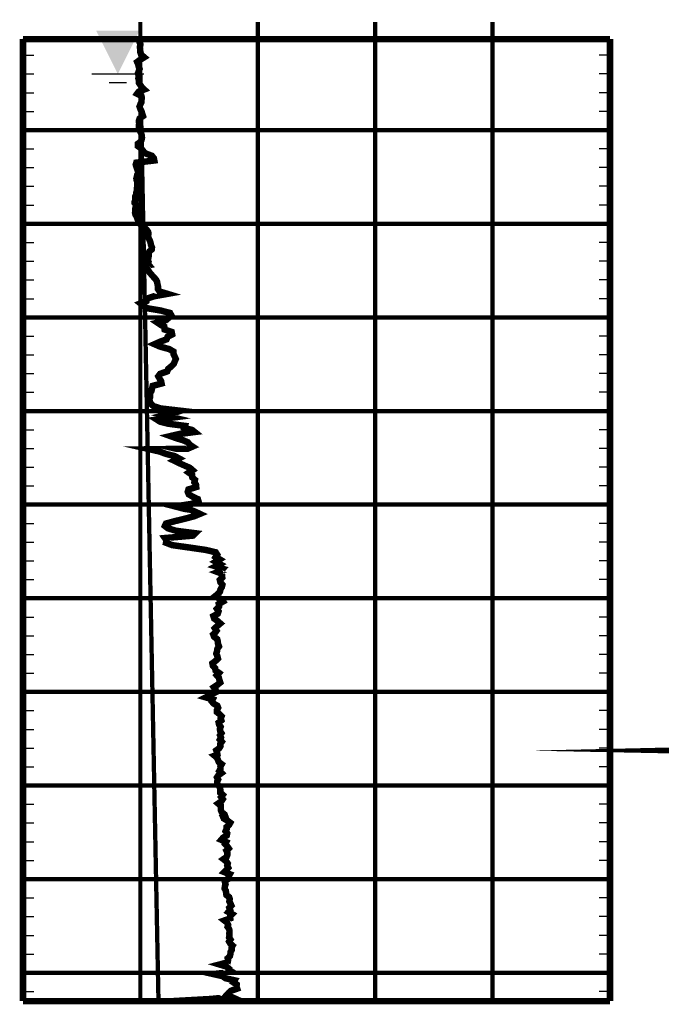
# Model space of a CAD drawing. Extents: x 0 to 10.2, y 0 to 7.6.
# Tile 3 of 4: x 3.6 to 5.1, y 3.5 to 5.8. Entities that reach past the tile are written whole.
import ezdxf

# ---------------------------------------------------------------- set-up
doc = ezdxf.new("R2010")
doc.units = 0
for name, pattern in [('Dash', [0.12, 0.08, -0.04]), ('Dot', [0.04, 0, -0.04]), ('Solid', [0])]:
    doc.linetypes.add(name, pattern=pattern)
doc.layers.get('0').update_dxf_attribs({"linetype": 'Solid'})

# ---------------------------------------------------------------- blocks, each defined once
blk = doc.blocks.new('DGRFC_WTLEV2')
at = {"color": 7, "linetype": 'Solid'}
for points in [[(-0.06, 0), (0.06, 0)], [(-0.02, -0.02), (0.02, -0.02)]]:
    blk.add_lwpolyline(points, dxfattribs=at)
at = {"color": 7}
blk.add_solid([(0, 0), (0.05, 0.1), (0, 0), (-0.05, 0.1)], dxfattribs=at)

msp = doc.modelspace()

# ---------------------------------------------------------------- linework, layer by layer
at = {"color": 8, "linetype": 'Solid', "const_width": 0.01}
for points in [[(3.868, 5.75), (3.868, 5.79)], [(3.868, 5.75), (3.868, 5.79)], [(4.14, 5.75), (4.14, 5.79)], [(4.14, 5.75), (4.14, 5.79)], [(4.412, 5.75), (4.412, 5.79)], [(4.412, 5.75), (4.412, 5.79)], [(4.684, 5.75), (4.684, 5.79)], [(4.684, 5.75), (4.684, 5.79)]]:
    msp.add_lwpolyline(points, dxfattribs=at)
at = {"color": 7, "linetype": 'Solid', "const_width": 0.015}
for points in [[(3.596, 5.75), (4.956, 5.75)], [(3.596, 5.75), (3.596, 3.52108603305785)], [(3.596, 5.75), (3.596, 3.52108603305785)], [(4.956, 5.75), (4.956, 3.52108603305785)], [(4.956, 5.75), (4.956, 3.52108603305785)], [(3.596, 3.52108603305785), (4.956, 3.52108603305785)], [(3.596, 3.52108603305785), (4.956, 3.52108603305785)]]:
    msp.add_lwpolyline(points, dxfattribs=at)
at = {"color": 7, "linetype": 'Solid'}
for points in [[(3.596, 5.75), (4.956, 5.75)], [(3.596, 5.71263561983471), (3.621, 5.71263561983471)], [(3.596, 5.71263561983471), (3.621, 5.71263561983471)], [(4.956, 5.71263561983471), (4.931, 5.71263561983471)], [(4.956, 5.71263561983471), (4.931, 5.71263561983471)], [(3.596, 5.66924719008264), (3.621, 5.66924719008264)], [(3.596, 5.66924719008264), (3.621, 5.66924719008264)], [(4.956, 5.66924719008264), (4.931, 5.66924719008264)], [(4.956, 5.66924719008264), (4.931, 5.66924719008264)], [(3.596, 5.62585876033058), (3.621, 5.62585876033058)], [(3.596, 5.62585876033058), (3.621, 5.62585876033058)], [(4.956, 5.62585876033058), (4.931, 5.62585876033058)], [(4.956, 5.62585876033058), (4.931, 5.62585876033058)], [(3.596, 5.58247033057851), (3.621, 5.58247033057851)], [(3.596, 5.58247033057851), (3.621, 5.58247033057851)], [(4.956, 5.58247033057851), (4.931, 5.58247033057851)], [(4.956, 5.58247033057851), (4.931, 5.58247033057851)], [(3.596, 5.53908190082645), (3.621, 5.53908190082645)], [(3.596, 5.53908190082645), (3.621, 5.53908190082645)], [(4.956, 5.53908190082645), (4.931, 5.53908190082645)], [(4.956, 5.53908190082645), (4.931, 5.53908190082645)], [(3.596, 5.49569347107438), (3.621, 5.49569347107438)], [(3.596, 5.49569347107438), (3.621, 5.49569347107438)], [(4.956, 5.49569347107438), (4.931, 5.49569347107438)], [(4.956, 5.49569347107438), (4.931, 5.49569347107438)], [(3.596, 5.45230504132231), (3.621, 5.45230504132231)], [(3.596, 5.45230504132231), (3.621, 5.45230504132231)], [(4.956, 5.45230504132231), (4.931, 5.45230504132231)], [(4.956, 5.45230504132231), (4.931, 5.45230504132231)], [(3.596, 5.40891661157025), (3.621, 5.40891661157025)], [(3.596, 5.40891661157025), (3.621, 5.40891661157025)], [(4.956, 5.40891661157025), (4.931, 5.40891661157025)], [(4.956, 5.40891661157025), (4.931, 5.40891661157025)], [(3.596, 5.36552818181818), (3.621, 5.36552818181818)], [(3.596, 5.36552818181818), (3.621, 5.36552818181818)], [(4.956, 5.36552818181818), (4.931, 5.36552818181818)], [(4.956, 5.36552818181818), (4.931, 5.36552818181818)], [(3.596, 5.32213975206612), (3.621, 5.32213975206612)], [(3.596, 5.32213975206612), (3.621, 5.32213975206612)], [(4.956, 5.32213975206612), (4.931, 5.32213975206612)], [(4.956, 5.32213975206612), (4.931, 5.32213975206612)], [(3.596, 5.27875132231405), (3.621, 5.27875132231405)], [(3.596, 5.27875132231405), (3.621, 5.27875132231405)], [(4.956, 5.27875132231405), (4.931, 5.27875132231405)], [(4.956, 5.27875132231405), (4.931, 5.27875132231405)], [(3.596, 5.23536289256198), (3.621, 5.23536289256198)], [(3.596, 5.23536289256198), (3.621, 5.23536289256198)], [(4.956, 5.23536289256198), (4.931, 5.23536289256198)], [(4.956, 5.23536289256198), (4.931, 5.23536289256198)], [(3.596, 5.19197446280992), (3.621, 5.19197446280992)], [(3.596, 5.19197446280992), (3.621, 5.19197446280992)], [(4.956, 5.19197446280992), (4.931, 5.19197446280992)], [(4.956, 5.19197446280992), (4.931, 5.19197446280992)], [(3.596, 5.14858603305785), (3.621, 5.14858603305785)], [(3.596, 5.14858603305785), (3.621, 5.14858603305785)], [(4.956, 5.14858603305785), (4.931, 5.14858603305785)], [(4.956, 5.14858603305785), (4.931, 5.14858603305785)], [(3.596, 5.10519760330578), (3.621, 5.10519760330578)], [(3.596, 5.10519760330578), (3.621, 5.10519760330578)], [(4.956, 5.10519760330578), (4.931, 5.10519760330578)], [(4.956, 5.10519760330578), (4.931, 5.10519760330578)], [(3.596, 5.06180917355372), (3.621, 5.06180917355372)], [(3.596, 5.06180917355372), (3.621, 5.06180917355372)], [(4.956, 5.06180917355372), (4.931, 5.06180917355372)], [(4.956, 5.06180917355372), (4.931, 5.06180917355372)], [(3.596, 5.01842074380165), (3.621, 5.01842074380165)], [(3.596, 5.01842074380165), (3.621, 5.01842074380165)], [(4.956, 5.01842074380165), (4.931, 5.01842074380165)], [(4.956, 5.01842074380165), (4.931, 5.01842074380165)], [(3.596, 4.97503231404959), (3.621, 4.97503231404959)], [(3.596, 4.97503231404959), (3.621, 4.97503231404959)], [(4.956, 4.97503231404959), (4.931, 4.97503231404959)], [(4.956, 4.97503231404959), (4.931, 4.97503231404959)], [(3.596, 4.93164388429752), (3.621, 4.93164388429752)], [(3.596, 4.93164388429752), (3.621, 4.93164388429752)], [(4.956, 4.93164388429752), (4.931, 4.93164388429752)], [(4.956, 4.93164388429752), (4.931, 4.93164388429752)], [(3.596, 4.88825545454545), (3.621, 4.88825545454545)], [(3.596, 4.88825545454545), (3.621, 4.88825545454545)], [(4.956, 4.88825545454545), (4.931, 4.88825545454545)], [(4.956, 4.88825545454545), (4.931, 4.88825545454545)], [(3.596, 4.84486702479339), (3.621, 4.84486702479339)], [(3.596, 4.84486702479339), (3.621, 4.84486702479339)], [(4.956, 4.84486702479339), (4.931, 4.84486702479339)], [(4.956, 4.84486702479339), (4.931, 4.84486702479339)], [(3.596, 4.80147859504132), (3.621, 4.80147859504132)], [(3.596, 4.80147859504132), (3.621, 4.80147859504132)], [(4.956, 4.80147859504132), (4.931, 4.80147859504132)], [(4.956, 4.80147859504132), (4.931, 4.80147859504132)], [(3.596, 4.75809016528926), (3.621, 4.75809016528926)], [(3.596, 4.75809016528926), (3.621, 4.75809016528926)], [(4.956, 4.75809016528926), (4.931, 4.75809016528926)], [(4.956, 4.75809016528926), (4.931, 4.75809016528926)], [(3.596, 4.71470173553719), (3.621, 4.71470173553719)], [(3.596, 4.71470173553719), (3.621, 4.71470173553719)], [(4.956, 4.71470173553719), (4.931, 4.71470173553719)], [(4.956, 4.71470173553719), (4.931, 4.71470173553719)], [(3.596, 4.67131330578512), (3.621, 4.67131330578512)], [(3.596, 4.67131330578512), (3.621, 4.67131330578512)], [(4.956, 4.67131330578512), (4.931, 4.67131330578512)], [(4.956, 4.67131330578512), (4.931, 4.67131330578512)], [(3.596, 4.62792487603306), (3.621, 4.62792487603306)], [(3.596, 4.62792487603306), (3.621, 4.62792487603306)], [(4.956, 4.62792487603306), (4.931, 4.62792487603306)], [(4.956, 4.62792487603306), (4.931, 4.62792487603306)], [(3.596, 4.58453644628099), (3.621, 4.58453644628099)], [(3.596, 4.58453644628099), (3.621, 4.58453644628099)], [(4.956, 4.58453644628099), (4.931, 4.58453644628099)], [(4.956, 4.58453644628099), (4.931, 4.58453644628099)], [(3.596, 4.54114801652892), (3.621, 4.54114801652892)], [(3.596, 4.54114801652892), (3.621, 4.54114801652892)], [(4.956, 4.54114801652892), (4.931, 4.54114801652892)], [(4.956, 4.54114801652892), (4.931, 4.54114801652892)], [(3.596, 4.49775958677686), (3.621, 4.49775958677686)], [(3.596, 4.49775958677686), (3.621, 4.49775958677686)], [(4.956, 4.49775958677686), (4.931, 4.49775958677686)], [(4.956, 4.49775958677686), (4.931, 4.49775958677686)], [(3.596, 4.45437115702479), (3.621, 4.45437115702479)], [(3.596, 4.45437115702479), (3.621, 4.45437115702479)], [(4.956, 4.45437115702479), (4.931, 4.45437115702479)], [(4.956, 4.45437115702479), (4.931, 4.45437115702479)], [(3.596, 4.41098272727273), (3.621, 4.41098272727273)], [(3.596, 4.41098272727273), (3.621, 4.41098272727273)], [(4.956, 4.41098272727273), (4.931, 4.41098272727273)], [(4.956, 4.41098272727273), (4.931, 4.41098272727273)], [(3.596, 4.36759429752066), (3.621, 4.36759429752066)], [(3.596, 4.36759429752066), (3.621, 4.36759429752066)], [(4.956, 4.36759429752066), (4.931, 4.36759429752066)], [(4.956, 4.36759429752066), (4.931, 4.36759429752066)], [(3.596, 4.32420586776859), (3.621, 4.32420586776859)], [(3.596, 4.32420586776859), (3.621, 4.32420586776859)], [(4.956, 4.32420586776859), (4.931, 4.32420586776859)], [(4.956, 4.32420586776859), (4.931, 4.32420586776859)], [(3.596, 4.28081743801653), (3.621, 4.28081743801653)], [(3.596, 4.28081743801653), (3.621, 4.28081743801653)], [(4.956, 4.28081743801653), (4.931, 4.28081743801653)], [(4.956, 4.28081743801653), (4.931, 4.28081743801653)], [(3.596, 4.23742900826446), (3.621, 4.23742900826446)], [(3.596, 4.23742900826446), (3.621, 4.23742900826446)], [(4.956, 4.23742900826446), (4.931, 4.23742900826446)], [(4.956, 4.23742900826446), (4.931, 4.23742900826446)], [(3.596, 4.1940405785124), (3.621, 4.1940405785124)], [(3.596, 4.1940405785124), (3.621, 4.1940405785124)], [(4.956, 4.1940405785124), (4.931, 4.1940405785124)], [(4.956, 4.1940405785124), (4.931, 4.1940405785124)], [(3.596, 4.15065214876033), (3.621, 4.15065214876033)], [(3.596, 4.15065214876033), (3.621, 4.15065214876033)], [(4.956, 4.15065214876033), (4.931, 4.15065214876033)], [(4.956, 4.15065214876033), (4.931, 4.15065214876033)], [(3.596, 4.10726371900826), (3.621, 4.10726371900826)], [(3.596, 4.10726371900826), (3.621, 4.10726371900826)], [(4.956, 4.10726371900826), (4.931, 4.10726371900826)], [(4.956, 4.10726371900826), (4.931, 4.10726371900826)], [(3.596, 4.0638752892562), (3.621, 4.0638752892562)], [(3.596, 4.0638752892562), (3.621, 4.0638752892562)], [(4.956, 4.0638752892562), (4.931, 4.0638752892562)], [(4.956, 4.0638752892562), (4.931, 4.0638752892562)], [(3.596, 4.02048685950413), (3.621, 4.02048685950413)], [(3.596, 4.02048685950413), (3.621, 4.02048685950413)], [(4.956, 4.02048685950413), (4.931, 4.02048685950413)], [(4.956, 4.02048685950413), (4.931, 4.02048685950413)], [(3.596, 3.97709842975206), (3.621, 3.97709842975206)], [(3.596, 3.97709842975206), (3.621, 3.97709842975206)], [(4.956, 3.97709842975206), (4.931, 3.97709842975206)], [(4.956, 3.97709842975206), (4.931, 3.97709842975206)], [(3.596, 3.93371), (3.621, 3.93371)], [(3.596, 3.93371), (3.621, 3.93371)], [(4.956, 3.93371), (4.931, 3.93371)], [(4.956, 3.93371), (4.931, 3.93371)], [(3.596, 3.89032157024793), (3.621, 3.89032157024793)], [(3.596, 3.89032157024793), (3.621, 3.89032157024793)], [(4.956, 3.89032157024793), (4.931, 3.89032157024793)], [(4.956, 3.89032157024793), (4.931, 3.89032157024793)], [(3.596, 3.84693314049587), (3.621, 3.84693314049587)], [(3.596, 3.84693314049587), (3.621, 3.84693314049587)], [(4.956, 3.84693314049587), (4.931, 3.84693314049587)], [(4.956, 3.84693314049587), (4.931, 3.84693314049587)], [(3.596, 3.8035447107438), (3.621, 3.8035447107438)], [(3.596, 3.8035447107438), (3.621, 3.8035447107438)], [(4.956, 3.8035447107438), (4.931, 3.8035447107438)], [(4.956, 3.8035447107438), (4.931, 3.8035447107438)], [(3.596, 3.76015628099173), (3.621, 3.76015628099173)], [(3.596, 3.76015628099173), (3.621, 3.76015628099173)], [(4.956, 3.76015628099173), (4.931, 3.76015628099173)], [(4.956, 3.76015628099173), (4.931, 3.76015628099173)], [(3.596, 3.71676785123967), (3.621, 3.71676785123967)], [(3.596, 3.71676785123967), (3.621, 3.71676785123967)], [(4.956, 3.71676785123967), (4.931, 3.71676785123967)], [(4.956, 3.71676785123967), (4.931, 3.71676785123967)], [(3.596, 3.6733794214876), (3.621, 3.6733794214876)], [(3.596, 3.6733794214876), (3.621, 3.6733794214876)], [(4.956, 3.6733794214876), (4.931, 3.6733794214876)], [(4.956, 3.6733794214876), (4.931, 3.6733794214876)], [(3.596, 3.62999099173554), (3.621, 3.62999099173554)], [(3.596, 3.62999099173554), (3.621, 3.62999099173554)], [(4.956, 3.62999099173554), (4.931, 3.62999099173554)], [(4.956, 3.62999099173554), (4.931, 3.62999099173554)], [(3.596, 3.58660256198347), (3.621, 3.58660256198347)], [(3.596, 3.58660256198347), (3.621, 3.58660256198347)], [(4.956, 3.58660256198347), (4.931, 3.58660256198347)], [(4.956, 3.58660256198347), (4.931, 3.58660256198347)], [(3.596, 3.5432141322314), (3.621, 3.5432141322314)], [(3.596, 3.5432141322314), (3.621, 3.5432141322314)], [(4.956, 3.5432141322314), (4.931, 3.5432141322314)], [(4.956, 3.5432141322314), (4.931, 3.5432141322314)]]:
    msp.add_lwpolyline(points, dxfattribs=at)
at = {"color": 132, "linetype": 'Solid', "const_width": 0.015}
msp.add_lwpolyline([(3.86392, 5.75), (3.865824, 5.74391650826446), (3.868272, 5.73781349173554), (3.866912, 5.7318879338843), (3.867728, 5.72580444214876), (3.868, 5.71979991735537), (3.869904, 5.71381535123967), (3.876976, 5.70787026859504), (3.868, 5.70235993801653), (3.860656, 5.69700710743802), (3.863104, 5.69155578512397), (3.864192, 5.68620295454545), (3.866368, 5.68085055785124), (3.864192, 5.67545824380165), (3.862288, 5.67010584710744), (3.864736, 5.66475301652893), (3.863376, 5.65938066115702), (3.864464, 5.65475892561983), (3.864736, 5.64865590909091), (3.868272, 5.64340200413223), (3.871536, 5.63826654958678), (3.876976, 5.63319053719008), (3.864192, 5.62819349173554), (3.860656, 5.62337433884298), (3.870448, 5.61855475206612), (3.871536, 5.61375512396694), (3.87072, 5.60879756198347), (3.870448, 5.60382047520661), (3.868, 5.59874446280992), (3.866096, 5.5935495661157), (3.868, 5.58819716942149), (3.87072, 5.58278533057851), (3.872352, 5.57731404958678), (3.874256, 5.57170479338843), (3.866368, 5.56609553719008), (3.864464, 5.56050580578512), (3.86528, 5.55485663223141), (3.864464, 5.54914888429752), (3.864736, 5.54348018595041), (3.866912, 5.53787092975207), (3.869632, 5.53234020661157), (3.871264, 5.52696785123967), (3.871808, 5.52163497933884), (3.87072, 5.51622314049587), (3.867456, 5.51098919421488), (3.862288, 5.50749338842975), (3.862288, 5.50208154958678), (3.869904, 5.49661026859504), (3.874256, 5.49106002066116), (3.879152, 5.48545076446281), (3.894656, 5.47972305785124), (3.89928, 5.47415285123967), (3.900368, 5.46874101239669), (3.858752, 5.46378345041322), (3.857392, 5.4590632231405), (3.858752, 5.45442152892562), (3.860384, 5.44974035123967), (3.862016, 5.44517805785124), (3.863648, 5.4406348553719), (3.860928, 5.43611204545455), (3.860112, 5.43154931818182), (3.858752, 5.4269670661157), (3.859568, 5.42238481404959), (3.8612, 5.41768411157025), (3.860656, 5.41294349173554), (3.860656, 5.4082427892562), (3.85984, 5.40370002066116), (3.860112, 5.39923621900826), (3.858752, 5.39475289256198), (3.85848, 5.39028909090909), (3.856304, 5.38596326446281), (3.856032, 5.38155890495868), (3.856576, 5.37721355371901), (3.854672, 5.3727692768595), (3.854672, 5.37037944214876), (3.858752, 5.36534291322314), (3.85712, 5.36089907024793), (3.856032, 5.35653419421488), (3.856032, 5.35201095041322), (3.85576, 5.34748814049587), (3.856848, 5.34304386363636), (3.859568, 5.33861954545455), (3.860928, 5.33415574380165), (3.863104, 5.32971190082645), (3.865824, 5.32528758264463), (3.868272, 5.32086326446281), (3.872896, 5.31643894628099), (3.87888, 5.31195518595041), (3.883232, 5.30751134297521), (3.886224, 5.30310654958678), (3.88704, 5.29864274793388), (3.885952, 5.29427787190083), (3.886768, 5.28985355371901), (3.888944, 5.28542923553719), (3.890848, 5.2809654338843), (3.891936, 5.27654111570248), (3.893024, 5.27199834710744), (3.894928, 5.26721867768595), (3.894384, 5.26261646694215), (3.888944, 5.25797477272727), (3.887312, 5.25323458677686), (3.887584, 5.24843495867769), (3.886768, 5.24357632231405), (3.884864, 5.23863828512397), (3.88704, 5.23385861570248), (3.88568, 5.22888109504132), (3.887856, 5.22625435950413), (3.878336, 5.2246147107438), (3.883232, 5.2194002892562), (3.886496, 5.21420582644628), (3.88976, 5.20901136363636), (3.894384, 5.20363900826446), (3.899008, 5.19830613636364), (3.904176, 5.19289429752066), (3.906896, 5.18742301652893), (3.907712, 5.18197169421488), (3.909072, 5.17644140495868), (3.9088, 5.17091111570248), (3.912336, 5.1653608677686), (3.930832, 5.15973165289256), (3.899824, 5.15416188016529), (3.883504, 5.14871055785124), (3.882416, 5.14316030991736), (3.868272, 5.13764997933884), (3.875072, 5.13219865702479), (3.882688, 5.1266679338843), (3.915056, 5.12111811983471), (3.936816, 5.11556787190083), (3.939808, 5.10995861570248), (3.933824, 5.10432940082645), (3.927296, 5.09873966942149), (3.90744, 5.09322933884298), (3.915872, 5.08760012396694), (3.923488, 5.08384702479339), (3.924304, 5.07705283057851), (3.940624, 5.07146309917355), (3.941712, 5.06575491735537), (3.931104, 5.06008621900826), (3.928656, 5.05427954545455), (3.913696, 5.04880826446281), (3.900912, 5.04310008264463), (3.913696, 5.03749082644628), (3.934912, 5.03174316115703), (3.944704, 5.02603497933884), (3.944976, 5.02022830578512), (3.947696, 5.01446068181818), (3.950144, 5.00873297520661), (3.947696, 5.00296535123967), (3.945248, 4.99717863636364), (3.939536, 4.99152946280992), (3.932464, 4.98576227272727), (3.930288, 4.98007361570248), (3.913968, 4.97446435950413), (3.909616, 4.96875617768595), (3.912608, 4.96320592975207), (3.916144, 4.95763615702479), (3.917232, 4.95202690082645), (3.89656, 4.94649661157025), (3.893568, 4.9342901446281), (3.8884, 4.92943150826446), (3.890848, 4.92457243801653), (3.890576, 4.91971380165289), (3.888672, 4.91481524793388), (3.890304, 4.90995661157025), (3.89248, 4.90484111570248), (3.898464, 4.89954772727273), (3.915056, 4.89423438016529), (3.961296, 4.88888198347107), (3.944704, 4.88350962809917), (3.92376, 4.87837417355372), (3.944432, 4.87327820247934), (3.906352, 4.86832064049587), (3.913968, 4.86348152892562), (3.933824, 4.85864241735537), (3.97136, 4.8538432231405), (3.97, 4.84910260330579), (3.987952, 4.84436241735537), (3.993936, 4.83958274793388), (3.95776, 4.83490157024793), (3.937632, 4.8302008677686), (3.95096, 4.82538128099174), (3.967008, 4.82054216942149), (3.97816, 4.81574254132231), (3.981696, 4.8108444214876), (3.98904, 4.80590681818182), (3.977344, 4.8008702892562), (3.890304, 4.79954650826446), (3.91288, 4.79433208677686), (3.927024, 4.78909814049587), (3.947424, 4.78384423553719), (3.957488, 4.7784523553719), (3.946608, 4.77306004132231), (3.95776, 4.76760871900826), (3.97, 4.7621769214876), (3.982784, 4.75662710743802), (3.98904, 4.75107685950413), (3.980336, 4.74552704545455), (3.987952, 4.74003580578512), (3.988496, 4.73434758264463), (3.99448, 4.72879733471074), (3.99312, 4.72320803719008), (3.996928, 4.71763783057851), (3.997472, 4.71210754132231), (3.97952, 4.70655729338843), (3.977888, 4.70094803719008), (3.980064, 4.6953982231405), (3.989312, 4.68980849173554), (4.00128, 4.68413979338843), (4.002912, 4.6785105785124), (3.986048, 4.67292084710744), (3.94824, 4.6672916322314), (3.969728, 4.66168237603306), (3.9836, 4.65960840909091), (3.993936, 4.65553987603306), (4.005904, 4.64989113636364), (3.992304, 4.64430140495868), (3.971088, 4.6387316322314), (3.947424, 4.63296400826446), (3.927568, 4.6275326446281), (3.924848, 4.62190342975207), (3.932192, 4.61635318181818), (3.95096, 4.61074392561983), (3.995568, 4.60507522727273), (3.989856, 4.59954493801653), (3.924848, 4.59393568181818), (3.928656, 4.58840495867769), (3.927568, 4.58295363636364), (3.942256, 4.57744330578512), (3.981968, 4.57189305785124), (4.019504, 4.5664217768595), (4.042624, 4.56091144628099), (4.04616, 4.55544016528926), (4.042624, 4.55002832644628), (4.051872, 4.54453752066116), (4.042624, 4.53902675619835), (4.052416, 4.5335754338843), (4.042352, 4.52824256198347), (4.059216, 4.5228307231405), (4.05432, 4.51737940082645), (4.04752, 4.51491016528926), (4.053232, 4.51271818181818), (4.057584, 4.5074642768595), (4.057856, 4.50215092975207), (4.052144, 4.49677900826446), (4.053504, 4.49130772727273), (4.058128, 4.48593537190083), (4.056768, 4.48046409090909), (4.053776, 4.47497328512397), (4.052416, 4.46946252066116), (4.047248, 4.46383330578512), (4.040176, 4.45822404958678), (4.055952, 4.45251586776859), (4.05976, 4.44684760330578), (4.049696, 4.44123791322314), (4.050512, 4.43560869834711), (4.045344, 4.42986103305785), (4.049152, 4.42429126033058), (4.047248, 4.4185830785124), (4.037184, 4.41307274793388), (4.039088, 4.40740404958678), (4.046704, 4.40177483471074), (4.053232, 4.39604712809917), (4.046704, 4.39053636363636), (4.04072, 4.38486766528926), (4.044528, 4.37919896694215), (4.040448, 4.37355022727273), (4.036912, 4.37060719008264), (4.039088, 4.36503741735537), (4.04616, 4.35956657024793), (4.04752, 4.35401632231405), (4.048064, 4.34838710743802), (4.05024, 4.34277785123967), (4.046432, 4.3372080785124), (4.045616, 4.33163787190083), (4.043984, 4.32608805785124), (4.046432, 4.32043888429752), (4.047792, 4.3147901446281), (4.042352, 4.30931886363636), (4.035008, 4.30370960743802), (4.036096, 4.29813983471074), (4.041264, 4.29257006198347), (4.042352, 4.28698033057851), (4.05024, 4.2814695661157), (4.045072, 4.27589979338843), (4.049968, 4.27033002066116), (4.051328, 4.26481925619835), (4.053232, 4.25928896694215), (4.046432, 4.25373871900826), (4.038272, 4.24824791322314), (4.042352, 4.24275710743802), (4.04344, 4.23724634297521), (4.019504, 4.22480297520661), (4.035824, 4.22012223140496), (4.033648, 4.21528311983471), (4.037728, 4.2103845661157), (4.046432, 4.20544696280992), (4.048336, 4.2007067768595), (4.045616, 4.1958082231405), (4.045344, 4.1908901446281), (4.051328, 4.18605103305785), (4.056224, 4.18109347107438), (4.054048, 4.17623440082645), (4.05568, 4.17129679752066), (4.049424, 4.16637871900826), (4.050512, 4.16150012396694), (4.054048, 4.15656252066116), (4.052144, 4.15162448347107), (4.05296, 4.14664696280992), (4.055952, 4.14178832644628), (4.052688, 4.13687024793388), (4.054864, 4.13191268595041), (4.052144, 4.12695512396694), (4.056768, 4.12205700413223), (4.053232, 4.11702004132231), (4.053776, 4.11192450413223), (4.050784, 4.10694698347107), (4.043984, 4.1019894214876), (4.045888, 4.0969333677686), (4.046704, 4.09189640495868), (4.040176, 4.08960506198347), (4.045888, 4.0848058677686), (4.047792, 4.07984830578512), (4.049696, 4.07491026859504), (4.056496, 4.06987373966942), (4.053504, 4.06477820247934), (4.053776, 4.05974123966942), (4.051056, 4.05472466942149), (4.056224, 4.0496482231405), (4.049152, 4.04455268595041), (4.045616, 4.03947667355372), (4.048336, 4.03438070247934), (4.045888, 4.02928473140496), (4.045888, 4.02420871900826), (4.050512, 4.01915266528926), (4.05296, 4.01411570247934), (4.053504, 4.00903969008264), (4.053232, 4.00394371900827), (4.058944, 3.9989666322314), (4.055136, 3.9939101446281), (4.058944, 3.98887361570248), (4.05568, 3.98385704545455), (4.048336, 3.97882008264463), (4.05432, 3.97374407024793), (4.05432, 3.96866805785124), (4.054592, 3.96365105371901), (4.056496, 3.95867396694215), (4.063024, 3.95363743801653), (4.064928, 3.9486204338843), (4.060032, 3.94721811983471), (4.061392, 3.94411714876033), (4.069824, 3.93915958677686), (4.076352, 3.93424150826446), (4.073632, 3.92940239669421), (4.06792, 3.92448431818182), (4.06792, 3.91958619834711), (4.065472, 3.91454923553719), (4.06928, 3.90965111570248), (4.068192, 3.90473303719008), (4.05976, 3.89969650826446), (4.055408, 3.89462049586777), (4.066832, 3.88962345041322), (4.064384, 3.88468541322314), (4.06928, 3.87966840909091), (4.072816, 3.87469132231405), (4.067376, 3.8696942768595), (4.069824, 3.86477619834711), (4.069552, 3.85975919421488), (4.067648, 3.85478210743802), (4.060576, 3.84986402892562), (4.067104, 3.84480754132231), (4.07064, 3.83984997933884), (4.06928, 3.83493190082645), (4.071728, 3.82995438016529), (4.067376, 3.82493780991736), (4.06248, 3.81994076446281), (4.075264, 3.8150422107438), (4.072544, 3.81006512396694), (4.07336, 3.80510712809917), (4.067376, 3.80176925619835), (4.064112, 3.7963179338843), (4.065472, 3.79145886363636), (4.06384, 3.7866397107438), (4.063296, 3.78182055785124), (4.066016, 3.77688295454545), (4.066832, 3.7719054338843), (4.067376, 3.7669873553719), (4.073632, 3.76200983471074), (4.075264, 3.75711171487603), (4.074176, 3.75215415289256), (4.076624, 3.74719659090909), (4.079072, 3.74225898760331), (4.074176, 3.73734047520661), (4.07608, 3.73236338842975), (4.072, 3.72748479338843), (4.080704, 3.72256671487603), (4.07608, 3.71766816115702), (4.076352, 3.71267111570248), (4.062752, 3.70781204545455), (4.069008, 3.70287444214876), (4.071456, 3.69797632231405), (4.070096, 3.69311725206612), (4.073632, 3.68821913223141), (4.07472, 3.68326157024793), (4.074176, 3.67832353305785), (4.074448, 3.67344493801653), (4.073632, 3.66856634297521), (4.076896, 3.66370770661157), (4.073632, 3.65892803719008), (4.076352, 3.65416789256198), (4.081792, 3.64940774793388), (4.079344, 3.64460811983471), (4.079888, 3.63982845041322), (4.077168, 3.63506830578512), (4.076624, 3.63007126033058), (4.075536, 3.62527163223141), (4.070368, 3.62031407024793), (4.071184, 3.61555392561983), (4.070368, 3.61073477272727), (4.0516, 3.60583621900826), (4.067648, 3.60095762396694), (4.07336, 3.59609898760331), (4.072816, 3.59335336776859), (4.080704, 3.58855373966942), (4.036912, 3.58369510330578), (4.0584, 3.57883603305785), (4.0652, 3.5739973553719), (4.086416, 3.56915824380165), (4.083696, 3.56435861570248), (4.091312, 3.55955898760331), (4.090768, 3.55468039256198), (4.0924, 3.5499007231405), (4.078256, 3.54506161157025), (4.072816, 3.54018301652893), (4.068464, 3.53538338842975), (4.079072, 3.53062324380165), (4.030384, 3.52588305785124), (3.94552, 3.52112291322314)], dxfattribs=at)
at = {"color": 132, "linetype": 'Dash', "const_width": 0.01}
msp.add_lwpolyline([(3.868, 5.75), (3.868, 5.74391650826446), (3.868, 5.73781349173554), (3.868, 5.7318879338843), (3.868, 5.72580444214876), (3.868, 5.71979991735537), (3.868, 5.71381535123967), (3.868, 5.70787026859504), (3.868, 5.70235993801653), (3.868, 5.69700710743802), (3.868, 5.69155578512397), (3.868, 5.68620295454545), (3.868, 5.68085055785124), (3.868, 5.67545824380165), (3.868, 5.67010584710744), (3.8680816, 5.66475301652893), (3.8681904, 5.65938066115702), (3.868272, 5.65475892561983), (3.868408, 5.64865590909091), (3.8685168, 5.64340200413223), (3.8685984, 5.63826654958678), (3.8687072, 5.63319053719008), (3.868816, 5.62819349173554), (3.8688976, 5.62337433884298), (3.8689792, 5.61855475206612), (3.869088, 5.61375512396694), (3.8691696, 5.60879756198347), (3.8692784, 5.60382047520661), (3.8693872, 5.59874446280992), (3.8694688, 5.5935495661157), (3.8695776, 5.58819716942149), (3.8696864, 5.58278533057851), (3.8697952, 5.57731404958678), (3.869904, 5.57170479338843), (3.8700128, 5.56609553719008), (3.8701216, 5.56050580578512), (3.8702304, 5.55485663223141), (3.8703392, 5.54914888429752), (3.870448, 5.54348018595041), (3.870584, 5.53787092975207), (3.8706656, 5.53234020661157), (3.8707744, 5.52696785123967), (3.8708832, 5.52163497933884), (3.870992, 5.51622314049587), (3.8711008, 5.51098919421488), (3.8711552, 5.50749338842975), (3.871264, 5.50208154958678), (3.8713728, 5.49661026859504), (3.8714816, 5.49106002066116), (3.8715904, 5.48545076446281), (3.8716992, 5.47972305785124), (3.871808, 5.47415285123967), (3.8719168, 5.46874101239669), (3.8720256, 5.46378345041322), (3.8721072, 5.4590632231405), (3.872216, 5.45442152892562), (3.8722976, 5.44974035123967), (3.8723792, 5.44517805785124), (3.8724608, 5.4406348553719), (3.8725696, 5.43611204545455), (3.8726512, 5.43154931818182), (3.8727328, 5.4269670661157), (3.8728416, 5.42238481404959), (3.8729232, 5.41768411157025), (3.8730048, 5.41294349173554), (3.8731136, 5.4082427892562), (3.8731952, 5.40370002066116), (3.8732768, 5.39923621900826), (3.8733584, 5.39475289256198), (3.8734672, 5.39028909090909), (3.8735488, 5.38596326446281), (3.8736304, 5.38155890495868), (3.873712, 5.37721355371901), (3.8737936, 5.3727692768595), (3.873848, 5.37037944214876), (3.8739568, 5.36534291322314), (3.8740384, 5.36089907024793), (3.87412, 5.35653419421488), (3.8742016, 5.35201095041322), (3.8742832, 5.34748814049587), (3.874392, 5.34304386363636), (3.8744736, 5.33861954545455), (3.8745552, 5.33415574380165), (3.8746368, 5.32971190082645), (3.8747184, 5.32528758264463), (3.8748272, 5.32086326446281), (3.8749088, 5.31643894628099), (3.8749904, 5.31195518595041), (3.875072, 5.30751134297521), (3.8751536, 5.30310654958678), (3.8752624, 5.29864274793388), (3.875344, 5.29427787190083), (3.8754256, 5.28985355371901), (3.8755072, 5.28542923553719), (3.8755888, 5.2809654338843), (3.8756976, 5.27654111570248), (3.8757792, 5.27199834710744), (3.8758608, 5.26721867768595), (3.8759696, 5.26261646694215), (3.8760512, 5.25797477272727), (3.8761328, 5.25323458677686), (3.8762416, 5.24843495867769), (3.8763232, 5.24357632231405), (3.876432, 5.23863828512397), (3.8765136, 5.23385861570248), (3.8766224, 5.22888109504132), (3.8766768, 5.22625435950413), (3.876704, 5.2246147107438), (3.8768128, 5.2194002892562), (3.8768944, 5.21420582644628), (3.8770032, 5.20901136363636), (3.877112, 5.20363900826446), (3.8772208, 5.19830613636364), (3.8773296, 5.19289429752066), (3.8774384, 5.18742301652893), (3.8775472, 5.18197169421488), (3.877656, 5.17644140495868), (3.8777648, 5.17091111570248), (3.8778464, 5.1653608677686), (3.8779824, 5.15973165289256), (3.8780912, 5.15416188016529), (3.8781728, 5.14871055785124), (3.8782816, 5.14316030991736), (3.8783904, 5.13764997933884), (3.8784992, 5.13219865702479), (3.878608, 5.1266679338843), (3.8787168, 5.12111811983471), (3.8788256, 5.11556787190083), (3.8789344, 5.10995861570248), (3.8790432, 5.10432940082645), (3.879152, 5.09873966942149), (3.8792608, 5.09322933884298), (3.8793696, 5.08760012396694), (3.8794512, 5.08384702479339), (3.8795872, 5.07705283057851), (3.879696, 5.07146309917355), (3.8798048, 5.06575491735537), (3.8799136, 5.06008621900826), (3.8800224, 5.05427954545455), (3.8801312, 5.04880826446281), (3.88024, 5.04310008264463), (3.8803488, 5.03749082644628), (3.8804848, 5.03174316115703), (3.8805936, 5.02603497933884), (3.8807024, 5.02022830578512), (3.8808112, 5.01446068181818), (3.88092, 5.00873297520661), (3.8810288, 5.00296535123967), (3.8811376, 4.99717863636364), (3.8812736, 4.99152946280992), (3.8813824, 4.98576227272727), (3.8814912, 4.98007361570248), (3.8816, 4.97446435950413), (3.8817088, 4.96875617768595), (3.8818176, 4.96320592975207), (3.8819264, 4.95763615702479), (3.8820352, 4.95202690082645), (3.882144, 4.94649661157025), (3.8823888, 4.9342901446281), (3.8824704, 4.92943150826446), (3.8825792, 4.92457243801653), (3.8826608, 4.91971380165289), (3.8827696, 4.91481524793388), (3.8828512, 4.90995661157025), (3.88296, 4.90484111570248), (3.8830688, 4.89954772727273), (3.8831776, 4.89423438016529), (3.8832592, 4.88888198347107), (3.883368, 4.88350962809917), (3.8834768, 4.87837417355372), (3.8835856, 4.87327820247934), (3.8836672, 4.86832064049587), (3.883776, 4.86348152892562), (3.8838576, 4.85864241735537), (3.8839664, 4.8538432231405), (3.884048, 4.84910260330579), (3.8841296, 4.84436241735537), (3.8842384, 4.83958274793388), (3.88432, 4.83490157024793), (3.8844288, 4.8302008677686), (3.8845104, 4.82538128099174), (3.8846192, 4.82054216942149), (3.8847008, 4.81574254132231), (3.8848096, 4.8108444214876), (3.8848912, 4.80590681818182), (3.885, 4.8008702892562), (3.8850272, 4.79954650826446), (3.8851088, 4.79433208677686), (3.8852176, 4.78909814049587), (3.8853264, 4.78384423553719), (3.8854352, 4.7784523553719), (3.885544, 4.77306004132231), (3.8856528, 4.76760871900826), (3.8857616, 4.7621769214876), (3.8858704, 4.75662710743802), (3.8859792, 4.75107685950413), (3.886088, 4.74552704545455), (3.8861696, 4.74003580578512), (3.8863056, 4.73434758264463), (3.8864144, 4.72879733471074), (3.8865232, 4.72320803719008), (3.886632, 4.71763783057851), (3.8867408, 4.71210754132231), (3.8868496, 4.70655729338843), (3.8869584, 4.70094803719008), (3.8870672, 4.6953982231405), (3.887176, 4.68980849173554), (3.8872848, 4.68413979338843), (3.8873936, 4.6785105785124), (3.8875024, 4.67292084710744), (3.8876112, 4.6672916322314), (3.88772, 4.66168237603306), (3.8877472, 4.65960840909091), (3.8878288, 4.65553987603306), (3.8879376, 4.64989113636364), (3.8880464, 4.64430140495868), (3.8881552, 4.6387316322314), (3.8882912, 4.63296400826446), (3.8883728, 4.6275326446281), (3.8884816, 4.62190342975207), (3.8885904, 4.61635318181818), (3.8886992, 4.61074392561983), (3.8888352, 4.60507522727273), (3.888944, 4.59954493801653), (3.8890528, 4.59393568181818), (3.8891616, 4.58840495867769), (3.8892432, 4.58295363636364), (3.889352, 4.57744330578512), (3.8894608, 4.57189305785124), (3.8895696, 4.5664217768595), (3.8896784, 4.56091144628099), (3.8897872, 4.55544016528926), (3.889896, 4.55002832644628), (3.8900048, 4.54453752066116), (3.8901136, 4.53902675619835), (3.8902224, 4.5335754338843), (3.8903312, 4.52824256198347), (3.89044, 4.5228307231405), (3.8905488, 4.51737940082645), (3.890576, 4.51491016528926), (3.8906304, 4.51271818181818), (3.8907392, 4.5074642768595), (3.890848, 4.50215092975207), (3.8909296, 4.49677900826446), (3.8910384, 4.49130772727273), (3.8911472, 4.48593537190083), (3.891256, 4.48046409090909), (3.8913648, 4.47497328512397), (3.8914736, 4.46946252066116), (3.8915824, 4.46383330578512), (3.8916912, 4.45822404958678), (3.8918, 4.45251586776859), (3.8919088, 4.44684760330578), (3.8920176, 4.44123791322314), (3.8921264, 4.43560869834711), (3.8922624, 4.42986103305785), (3.8923712, 4.42429126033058), (3.89248, 4.4185830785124), (3.8925888, 4.41307274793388), (3.8926976, 4.40740404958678), (3.8928064, 4.40177483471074), (3.8929152, 4.39604712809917), (3.893024, 4.39053636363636), (3.8931328, 4.38486766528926), (3.8932416, 4.37919896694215), (3.8933504, 4.37355022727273), (3.8934048, 4.37060719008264), (3.8935136, 4.36503741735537), (3.8936224, 4.35956657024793), (3.8937312, 4.35401632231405), (3.89384, 4.34838710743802), (3.8939488, 4.34277785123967), (3.8940576, 4.3372080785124), (3.8941664, 4.33163787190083), (3.8942752, 4.32608805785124), (3.894384, 4.32043888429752), (3.8944928, 4.3147901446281), (3.8946016, 4.30931886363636), (3.8947104, 4.30370960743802), (3.8948192, 4.29813983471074), (3.894928, 4.29257006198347), (3.8950368, 4.28698033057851), (3.8951456, 4.2814695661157), (3.8952544, 4.27589979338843), (3.8953632, 4.27033002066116), (3.895472, 4.26481925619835), (3.8955808, 4.25928896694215), (3.8956896, 4.25373871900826), (3.8957984, 4.24824791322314), (3.8959072, 4.24275710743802), (3.896016, 4.23724634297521), (3.8962608, 4.22480297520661), (3.8963696, 4.22012223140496), (3.8964512, 4.21528311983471), (3.89656, 4.2103845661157), (3.8966416, 4.20544696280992), (3.8967232, 4.2007067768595), (3.896832, 4.1958082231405), (3.8969408, 4.1908901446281), (3.8970224, 4.18605103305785), (3.8971312, 4.18109347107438), (3.8972128, 4.17623440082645), (3.8973216, 4.17129679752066), (3.8974032, 4.16637871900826), (3.897512, 4.16150012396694), (3.8975936, 4.15656252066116), (3.8977024, 4.15162448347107), (3.897784, 4.14664696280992), (3.8978928, 4.14178832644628), (3.8979744, 4.13687024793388), (3.8980832, 4.13191268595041), (3.898192, 4.12695512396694), (3.8982736, 4.12205700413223), (3.8983824, 4.11702004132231), (3.898464, 4.11192450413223), (3.8985728, 4.10694698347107), (3.8986544, 4.1019894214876), (3.8987632, 4.0969333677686), (3.898872, 4.09189640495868), (3.8988992, 4.08960506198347), (3.899008, 4.0848058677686), (3.8990896, 4.07984830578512), (3.8991984, 4.07491026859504), (3.8993072, 4.06987373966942), (3.8993888, 4.06477820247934), (3.8994976, 4.05974123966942), (3.8996064, 4.05472466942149), (3.899688, 4.0496482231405), (3.8997968, 4.04455268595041), (3.8998784, 4.03947667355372), (3.8999872, 4.03438070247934), (3.900096, 4.02928473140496), (3.9001776, 4.02420871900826), (3.9002864, 4.01915266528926), (3.9003952, 4.01411570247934), (3.9004768, 4.00903969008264), (3.9005856, 4.00394371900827), (3.9006944, 3.9989666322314), (3.900776, 3.9939101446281), (3.9008848, 3.98887361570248), (3.9009664, 3.98385704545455), (3.9010752, 3.97882008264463), (3.901184, 3.97374407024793), (3.9012656, 3.96866805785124), (3.9013744, 3.96365105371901), (3.9014832, 3.95867396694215), (3.9015648, 3.95363743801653), (3.9016736, 3.9486204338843), (3.9017008, 3.94721811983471), (3.9017552, 3.94411714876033), (3.901864, 3.93915958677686), (3.9019456, 3.93424150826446), (3.9020544, 3.92940239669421), (3.902136, 3.92448431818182), (3.9022448, 3.91958619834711), (3.9023264, 3.91454923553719), (3.9024352, 3.90965111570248), (3.9025168, 3.90473303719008), (3.9026256, 3.89969650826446), (3.9027344, 3.89462049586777), (3.902816, 3.88962345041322), (3.9029248, 3.88468541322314), (3.9030064, 3.87966840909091), (3.9031152, 3.87469132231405), (3.903224, 3.8696942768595), (3.9033056, 3.86477619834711), (3.9034144, 3.85975919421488), (3.903496, 3.85478210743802), (3.9036048, 3.84986402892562), (3.9037136, 3.84480754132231), (3.9037952, 3.83984997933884), (3.903904, 3.83493190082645), (3.9039856, 3.82995438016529), (3.9040944, 3.82493780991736), (3.904176, 3.81994076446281), (3.9042848, 3.8150422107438), (3.9043936, 3.81006512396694), (3.9044752, 3.80510712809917), (3.9045296, 3.80176925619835), (3.9046384, 3.7963179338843), (3.9047472, 3.79145886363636), (3.9048288, 3.7866397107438), (3.9049376, 3.78182055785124), (3.9050192, 3.77688295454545), (3.905128, 3.7719054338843), (3.9052368, 3.7669873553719), (3.9053184, 3.76200983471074), (3.9054272, 3.75711171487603), (3.9055088, 3.75215415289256), (3.9056176, 3.74719659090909), (3.9056992, 3.74225898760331), (3.905808, 3.73734047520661), (3.9058896, 3.73236338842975), (3.9059984, 3.72748479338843), (3.90608, 3.72256671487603), (3.9061888, 3.71766816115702), (3.9062976, 3.71267111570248), (3.9063792, 3.70781204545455), (3.906488, 3.70287444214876), (3.9065696, 3.69797632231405), (3.9066784, 3.69311725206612), (3.90676, 3.68821913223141), (3.9068688, 3.68326157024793), (3.9069504, 3.67832353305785), (3.9070592, 3.67344493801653), (3.9071408, 3.66856634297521), (3.9072496, 3.66370770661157), (3.9073312, 3.65892803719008), (3.90744, 3.65416789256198), (3.9075216, 3.64940774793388), (3.9076304, 3.64460811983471), (3.907712, 3.63982845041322), (3.9077936, 3.63506830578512), (3.9079024, 3.63007126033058), (3.907984, 3.62527163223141), (3.9080928, 3.62031407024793), (3.9081744, 3.61555392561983), (3.9082832, 3.61073477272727), (3.9083648, 3.60583621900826), (3.9084736, 3.60095762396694), (3.9085552, 3.59609898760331), (3.9086096, 3.59335336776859), (3.9087184, 3.58855373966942), (3.9088, 3.58369510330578), (3.9089088, 3.57883603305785), (3.9089904, 3.5739973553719), (3.9090992, 3.56915824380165), (3.9091808, 3.56435861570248), (3.9092896, 3.55955898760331), (3.9093712, 3.55468039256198), (3.90948, 3.5499007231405), (3.9095616, 3.54506161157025), (3.9096704, 3.54018301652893), (3.909752, 3.53538338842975), (3.9098608, 3.53062324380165), (3.9099424, 3.52588305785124), (3.910024, 3.52112291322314)], dxfattribs=at)
at = {"color": 8, "linetype": 'Dot', "const_width": 0.01}
for points in [[(3.868, 5.75), (3.868, 3.52108603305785)], [(4.14, 5.75), (4.14, 3.52108603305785)], [(4.412, 5.75), (4.412, 3.52108603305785)], [(4.684, 5.75), (4.684, 3.52108603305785)], [(3.596, 5.53908190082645), (4.956, 5.53908190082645)], [(4.956, 5.53908190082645), (3.596, 5.53908190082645)], [(3.596, 5.53908190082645), (4.956, 5.53908190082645)], [(4.956, 5.53908190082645), (3.596, 5.53908190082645)], [(3.596, 5.32213975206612), (4.956, 5.32213975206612)], [(4.956, 5.32213975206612), (3.596, 5.32213975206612)], [(3.596, 5.32213975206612), (4.956, 5.32213975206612)], [(4.956, 5.32213975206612), (3.596, 5.32213975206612)], [(3.596, 5.10519760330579), (4.956, 5.10519760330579)], [(4.956, 5.10519760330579), (3.596, 5.10519760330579)], [(3.596, 5.10519760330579), (4.956, 5.10519760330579)], [(4.956, 5.10519760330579), (3.596, 5.10519760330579)], [(3.596, 4.88825545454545), (4.956, 4.88825545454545)], [(4.956, 4.88825545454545), (3.596, 4.88825545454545)], [(3.596, 4.88825545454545), (4.956, 4.88825545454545)], [(4.956, 4.88825545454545), (3.596, 4.88825545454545)], [(3.596, 4.67131330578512), (4.956, 4.67131330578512)], [(4.956, 4.67131330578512), (3.596, 4.67131330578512)], [(3.596, 4.67131330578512), (4.956, 4.67131330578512)], [(4.956, 4.67131330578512), (3.596, 4.67131330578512)], [(3.596, 4.45437115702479), (4.956, 4.45437115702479)], [(4.956, 4.45437115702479), (3.596, 4.45437115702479)], [(3.596, 4.45437115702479), (4.956, 4.45437115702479)], [(4.956, 4.45437115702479), (3.596, 4.45437115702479)], [(3.596, 4.23742900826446), (4.956, 4.23742900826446)], [(4.956, 4.23742900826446), (3.596, 4.23742900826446)], [(3.596, 4.23742900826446), (4.956, 4.23742900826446)], [(4.956, 4.23742900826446), (3.596, 4.23742900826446)], [(3.596, 4.02048685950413), (4.956, 4.02048685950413)], [(4.956, 4.02048685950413), (3.596, 4.02048685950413)], [(3.596, 4.02048685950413), (4.956, 4.02048685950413)], [(4.956, 4.02048685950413), (3.596, 4.02048685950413)], [(3.596, 3.8035447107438), (4.956, 3.8035447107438)], [(4.956, 3.8035447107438), (3.596, 3.8035447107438)], [(3.596, 3.8035447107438), (4.956, 3.8035447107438)], [(4.956, 3.8035447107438), (3.596, 3.8035447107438)], [(3.596, 3.58660256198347), (4.956, 3.58660256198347)], [(4.956, 3.58660256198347), (3.596, 3.58660256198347)], [(3.596, 3.58660256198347), (4.956, 3.58660256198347)], [(4.956, 3.58660256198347), (3.596, 3.58660256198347)]]:
    msp.add_lwpolyline(points, dxfattribs=at)
at = {"color": 205, "linetype": 'Solid', "const_width": 0.02}
msp.add_lwpolyline([(5.46464, 4.10694698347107), (5.24432, 4.1019894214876), (5.5, 4.0969333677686)], dxfattribs=at)

# ---------------------------------------------------------------- block references
msp.add_blockref('DGRFC_WTLEV2', (3.816, 5.66924719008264))

doc.saveas('drawing.dxf')
